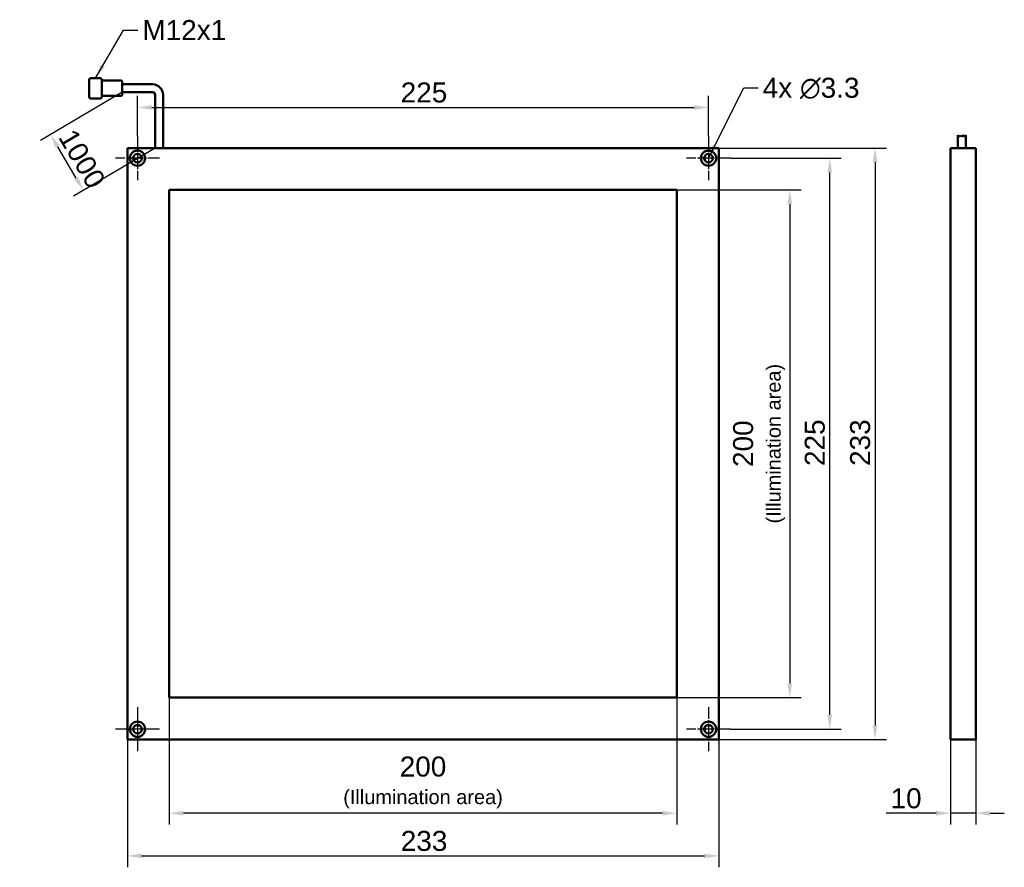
# Paper-space layout 'Blatt_1' of a CAD drawing. Header units: millimetres. Extents: x -3 to 385, y 16 to 349.
import ezdxf

# ---------------------------------------------------------------- set-up
doc = ezdxf.new("R2010")
doc.units = ezdxf.units.MM
doc.header["$LTSCALE"] = 2.25
doc.linetypes.add('CHAIN', pattern=[0.3543, 0.2362, -0.0295, 0.0591, -0.0295])
for name, color, linetype, lineweight in [('Bemaßungen(DIN)', 179, 'Continuous', 25), ('Mittelpunktmarkierung(DIN)', 179, 'Continuous', 25), ('Sichtbare Kanten(DIN)', 179, 'Continuous', 50), ('Skizziergeometrie(DIN)', 179, 'Continuous', 50), ('Symbole(DIN)', 179, 'Continuous', 25)]:
    doc.layers.add(name, color=color, linetype=linetype, lineweight=lineweight)
doc.styles.add('STANDARD-BSI~0', font='arial.ttf')
doc.dimstyles.new('Katalogzeichnungen', dxfattribs={"dimscale": 2.25, "dimtxt": 3.5, "dimasz": 2.5, "dimexe": 2, "dimexo": 0, "dimgap": 0.8, "dimtad": 1, "dimrnd": 1e-08, "dimdsep": 46, "dimtxsty": 'STANDARD-BSI~0', "dimcen": 0.09, "dimdle": 10, "dimclrd": 250, "dimclre": 250, "dimclrt": 250, "dimazin": 2, "dimtfac": 1, "dimtmove": 0, "dimatfit": 3, "dimfxl": 1, "dimtolj": 1, "dimtzin": 0, "dimlwd": 25, "dimlwe": 25, "dimarcsym": 0})
doc.dimstyles.new('Katalogzeichnungen$7', dxfattribs={"dimscale": 2.25, "dimtxt": 3.5, "dimasz": 2.5, "dimexe": 2, "dimexo": 0, "dimgap": 0.8, "dimtad": 1, "dimrnd": 1e-08, "dimdsep": 46, "dimtxsty": 'STANDARD-BSI~0', "dimcen": 0.09, "dimdle": 10, "dimclrd": 179, "dimclre": 250, "dimclrt": 250, "dimazin": 2, "dimtfac": 1, "dimtmove": 0, "dimatfit": 3, "dimfxl": 1, "dimtolj": 1, "dimtzin": 0, "dimlwd": 25, "dimlwe": 25, "dimarcsym": 0})

# ---------------------------------------------------------------- blocks, each defined once
blk = doc.blocks.new('*D9')
at = {"layer": 'Bemaßungen(DIN)', "color": 250, "linetype": 'Continuous', "lineweight": 25}
for p, q in [((43.55, 303.54), (43.55, 319.42)), ((268.55, 303.54), (268.55, 319.42)), ((49.18, 314.92), (262.93, 314.92))]:
    blk.add_line(p, q, dxfattribs=at)
at = {"layer": 'Bemaßungen(DIN)', "color": 250, "linetype": 'Continuous'}
for points in [[(49.18, 315.86), (49.18, 313.98), (43.55, 314.92)], [(262.93, 315.86), (262.93, 313.98), (268.55, 314.92)]]:
    blk.add_solid(points, dxfattribs=at)
at = {"layer": 'Defpoints', "color": 0, "linetype": 'Continuous'}
for p in [(268.55, 314.92), (43.55, 303.54), (268.55, 303.54)]:
    blk.add_point(p, dxfattribs=at)
at = {"layer": 'Bemaßungen(DIN)', "color": 250, "linetype": 'Continuous', "lineweight": 25, "insert": (147.26, 324.76), "char_height": 7.875, "attachment_point": 1, "style": 'STANDARD-BSI~0'}
blk.add_mtext('\\A1;225', dxfattribs=at)
blk = doc.blocks.new('*D10')
at = {"layer": 'Bemaßungen(DIN)', "color": 250, "linetype": 'Continuous', "lineweight": 25}
for p, q in [((39.55, 65.92), (39.55, 15.51)), ((272.55, 65.92), (272.55, 15.51)), ((45.18, 20.01), (266.93, 20.01))]:
    blk.add_line(p, q, dxfattribs=at)
at = {"layer": 'Bemaßungen(DIN)', "color": 250, "linetype": 'Continuous'}
for points in [[(45.18, 20.94), (45.18, 19.07), (39.55, 20.01)], [(266.93, 20.94), (266.93, 19.07), (272.55, 20.01)]]:
    blk.add_solid(points, dxfattribs=at)
at = {"layer": 'Defpoints', "color": 0, "linetype": 'Continuous'}
for p in [(39.55, 65.92), (272.55, 65.92), (272.55, 20.01)]:
    blk.add_point(p, dxfattribs=at)
at = {"layer": 'Bemaßungen(DIN)', "color": 250, "linetype": 'Continuous', "lineweight": 25, "insert": (147.29, 29.85), "char_height": 7.875, "attachment_point": 1, "style": 'STANDARD-BSI~0'}
blk.add_mtext('\\A1;233', dxfattribs=at)
blk = doc.blocks.new('*D11')
at = {"layer": 'Bemaßungen(DIN)', "color": 250, "linetype": 'Continuous', "lineweight": 25}
for p, q in [((256.05, 282.42), (305.06, 282.42)), ((300.56, 276.79), (300.56, 88.04)), ((256.05, 82.42), (305.06, 82.42))]:
    blk.add_line(p, q, dxfattribs=at)
at = {"layer": 'Bemaßungen(DIN)', "color": 250, "linetype": 'Continuous'}
for points in [[(299.62, 276.79), (301.49, 276.79), (300.56, 282.42)], [(299.62, 88.04), (301.49, 88.04), (300.56, 82.42)]]:
    blk.add_solid(points, dxfattribs=at)
at = {"layer": 'Defpoints', "color": 0, "linetype": 'Continuous'}
for p in [(256.05, 282.42), (256.05, 82.42), (300.56, 82.42)]:
    blk.add_point(p, dxfattribs=at)
at = {"layer": 'Bemaßungen(DIN)', "color": 250, "linetype": 'Continuous', "lineweight": 25, "insert": (278.22, 182.42), "char_height": 7.875, "attachment_point": 2, "rotation": 90, "style": 'STANDARD-BSI~0'}
blk.add_mtext('\\A1;\\fArial|b0|i0;\\H7.8750;200\\P\\fArial|b0|i0;\\H5.6250;(Illumination area)', dxfattribs=at)
blk = doc.blocks.new('*D12')
at = {"layer": 'Bemaßungen(DIN)', "color": 250, "linetype": 'Continuous', "lineweight": 25}
for p, q in [((272.55, 298.92), (338.67, 298.92)), ((334.17, 293.29), (334.17, 71.54)), ((272.55, 65.92), (338.67, 65.92))]:
    blk.add_line(p, q, dxfattribs=at)
at = {"layer": 'Bemaßungen(DIN)', "color": 250, "linetype": 'Continuous'}
for points in [[(333.23, 293.29), (335.11, 293.29), (334.17, 298.92)], [(333.23, 71.54), (335.11, 71.54), (334.17, 65.92)]]:
    blk.add_solid(points, dxfattribs=at)
at = {"layer": 'Defpoints', "color": 0, "linetype": 'Continuous'}
for p in [(272.55, 298.92), (272.55, 65.92), (334.17, 65.92)]:
    blk.add_point(p, dxfattribs=at)
at = {"layer": 'Bemaßungen(DIN)', "color": 250, "linetype": 'Continuous', "lineweight": 25, "insert": (324.32, 173.65), "char_height": 7.875, "attachment_point": 1, "rotation": 90, "style": 'STANDARD-BSI~0'}
blk.add_mtext('\\A1;233', dxfattribs=at)
blk = doc.blocks.new('*D13')
at = {"layer": 'Bemaßungen(DIN)', "color": 250, "linetype": 'Continuous', "lineweight": 25}
for p, q in [((363.84, 65.92), (363.84, 32.31)), ((373.84, 65.92), (373.84, 32.31)), ((358.21, 36.81), (338.48, 36.81)), ((373.84, 36.81), (363.84, 36.81)), ((379.46, 36.81), (385.09, 36.81))]:
    blk.add_line(p, q, dxfattribs=at)
at = {"layer": 'Bemaßungen(DIN)', "color": 250, "linetype": 'Continuous'}
for points in [[(358.21, 37.75), (358.21, 35.88), (363.84, 36.81)], [(379.46, 37.75), (379.46, 35.88), (373.84, 36.81)]]:
    blk.add_solid(points, dxfattribs=at)
at = {"layer": 'Defpoints', "color": 0, "linetype": 'Continuous'}
for p in [(363.84, 65.92), (373.84, 65.92), (363.84, 36.81)]:
    blk.add_point(p, dxfattribs=at)
at = {"layer": 'Bemaßungen(DIN)', "color": 250, "linetype": 'Continuous', "lineweight": 25, "insert": (340.28, 46.65), "char_height": 7.875, "attachment_point": 1, "style": 'STANDARD-BSI~0'}
blk.add_mtext('\\A1;10', dxfattribs=at)
blk = doc.blocks.new('*D14')
at = {"layer": 'Bemaßungen(DIN)', "color": 250, "linetype": 'Continuous', "lineweight": 25}
for p, q in [((37.5, 320.92), (5.38, 301.94)), ((19.39, 287.07), (12.12, 299.38)), ((50.5, 298.92), (18.38, 279.94))]:
    blk.add_line(p, q, dxfattribs=at)
at = {"layer": 'Bemaßungen(DIN)', "color": 250, "linetype": 'Continuous'}
for points in [[(12.92, 299.86), (11.31, 298.91), (9.25, 304.23)], [(20.2, 287.55), (18.59, 286.59), (22.25, 282.23)]]:
    blk.add_solid(points, dxfattribs=at)
at = {"layer": 'Defpoints', "color": 0, "linetype": 'Continuous'}
for p in [(37.5, 320.92), (9.25, 304.23), (50.5, 298.92)]:
    blk.add_point(p, dxfattribs=at)
at = {"layer": 'Bemaßungen(DIN)', "color": 250, "linetype": 'Continuous', "lineweight": 25, "insert": (17.36, 309.86), "char_height": 7.875, "attachment_point": 1, "rotation": 300.5792, "style": 'STANDARD-BSI~0'}
blk.add_mtext('\\A1; \\fArial|b0|i0;\\H7.8750;1000', dxfattribs=at)
blk = doc.blocks.new('*D15')
at = {"layer": 'Bemaßungen(DIN)', "color": 250, "linetype": 'Continuous', "lineweight": 25}
for p, q in [((277.18, 294.92), (320.81, 294.92)), ((316.31, 75.54), (316.31, 289.29)), ((277.18, 69.92), (320.81, 69.92))]:
    blk.add_line(p, q, dxfattribs=at)
at = {"layer": 'Bemaßungen(DIN)', "color": 250, "linetype": 'Continuous'}
for points in [[(315.37, 289.29), (317.25, 289.29), (316.31, 294.92)], [(315.37, 75.54), (317.25, 75.54), (316.31, 69.92)]]:
    blk.add_solid(points, dxfattribs=at)
at = {"layer": 'Defpoints', "color": 0, "linetype": 'Continuous'}
for p in [(277.18, 294.92), (316.31, 294.92), (277.18, 69.92)]:
    blk.add_point(p, dxfattribs=at)
at = {"layer": 'Bemaßungen(DIN)', "color": 250, "linetype": 'Continuous', "lineweight": 25, "insert": (306.47, 173.62), "char_height": 7.875, "attachment_point": 1, "rotation": 90, "style": 'STANDARD-BSI~0'}
blk.add_mtext('\\A1;225', dxfattribs=at)
blk = doc.blocks.new('*D16')
at = {"layer": 'Bemaßungen(DIN)', "color": 250, "linetype": 'Continuous', "lineweight": 25}
for p, q in [((56.05, 82.42), (56.05, 32.31)), ((256.05, 82.42), (256.05, 32.31)), ((250.43, 36.81), (61.68, 36.81))]:
    blk.add_line(p, q, dxfattribs=at)
at = {"layer": 'Bemaßungen(DIN)', "color": 250, "linetype": 'Continuous'}
for points in [[(61.68, 37.75), (61.68, 35.88), (56.05, 36.81)], [(250.43, 37.75), (250.43, 35.88), (256.05, 36.81)]]:
    blk.add_solid(points, dxfattribs=at)
at = {"layer": 'Defpoints', "color": 0, "linetype": 'Continuous'}
for p in [(56.05, 82.42), (256.05, 82.42), (56.05, 36.81)]:
    blk.add_point(p, dxfattribs=at)
at = {"layer": 'Bemaßungen(DIN)', "color": 250, "linetype": 'Continuous', "lineweight": 25, "insert": (156.05, 59.15), "char_height": 7.875, "attachment_point": 2, "style": 'STANDARD-BSI~0'}
blk.add_mtext('\\A1;\\fArial|b0|i0;\\H7.8750;200\\P\\fArial|b0|i0;\\H5.6250;(Illumination area)', dxfattribs=at)

psp = doc.layouts.new('Blatt_1')

# ---------------------------------------------------------------- linework, layer by layer
at = {"layer": 'Mittelpunktmarkierung(DIN)', "linetype": 'CHAIN', "ltscale": 8.519156}
for p, q in [((43.554, 303.544), (43.554, 286.294)), ((268.554, 303.544), (268.554, 286.294)), ((268.554, 303.544), (268.554, 286.294)), ((52.179, 294.919), (34.929, 294.919)), ((277.179, 294.919), (259.929, 294.919)), ((277.179, 294.919), (259.929, 294.919)), ((43.554, 78.544), (43.554, 61.294)), ((268.554, 78.544), (268.554, 61.294)), ((52.179, 69.919), (34.929, 69.919)), ((277.179, 69.919), (259.929, 69.919))]:
    psp.add_line(p, q, dxfattribs=at)
at = {"layer": 'Mittelpunktmarkierung(DIN)', "linetype": 'CHAIN', "ltscale": 7.235095}
for p, q in [((43.554, 77.244), (43.554, 62.594)), ((50.879, 69.919), (36.229, 69.919))]:
    psp.add_line(p, q, dxfattribs=at)
at = {"layer": 'Sichtbare Kanten(DIN)'}
for p, q in [((50.504, 298.919), (50.504, 303.919)), ((53.604, 298.919), (53.604, 303.919)), ((366.789, 298.919), (366.789, 303.919)), ((369.889, 298.919), (369.889, 303.919)), ((39.554, 298.919), (39.554, 65.919)), ((39.554, 298.919), (272.554, 298.919)), ((272.554, 65.919), (272.554, 298.919)), ((363.839, 65.919), (363.839, 298.919)), ((364.839, 298.919), (363.839, 298.919)), ((364.839, 298.919), (373.839, 298.919)), ((373.839, 298.919), (373.839, 65.919)), ((56.054, 82.419), (56.054, 282.419)), ((56.054, 282.419), (256.054, 282.419)), ((256.054, 282.419), (256.054, 82.419)), ((256.054, 82.419), (56.054, 82.419)), ((39.554, 65.919), (272.554, 65.919)), ((364.839, 65.919), (363.839, 65.919)), ((364.839, 65.919), (373.839, 65.919))]:
    psp.add_line(p, q, dxfattribs=at)
for centre, radius in [((43.554, 294.919), 3), ((43.554, 294.919), 1.7), ((43.554, 294.919), 1.65), ((268.554, 294.919), 3), ((268.554, 294.919), 1.7), ((268.554, 294.919), 1.65), ((43.554, 69.919), 3), ((43.554, 69.919), 1.7), ((43.554, 69.919), 1.65), ((268.554, 69.919), 3), ((268.554, 69.919), 1.7), ((268.554, 69.919), 1.65)]:
    psp.add_circle(centre, radius, dxfattribs=at)
at = {"layer": 'Skizziergeometrie(DIN)'}
for p, q in [((24.504, 326.069), (24.904, 326.469)), ((24.504, 326.069), (24.504, 318.869)), ((29.104, 326.469), (24.904, 326.469)), ((29.104, 326.469), (29.504, 326.069)), ((29.504, 318.869), (29.504, 326.069)), ((29.504, 325.469), (37.204, 325.469)), ((37.204, 325.469), (37.504, 325.169)), ((37.504, 325.169), (37.504, 319.769)), ((37.504, 324.019), (49.504, 324.019)), ((24.504, 318.869), (24.904, 318.469)), ((24.904, 318.469), (29.104, 318.469)), ((29.504, 318.869), (29.104, 318.469)), ((37.204, 319.469), (29.504, 319.469)), ((37.504, 319.769), (37.204, 319.469)), ((37.504, 320.919), (49.504, 320.919)), ((50.504, 319.919), (50.504, 303.919)), ((53.604, 317.919), (53.604, 319.919)), ((53.604, 319.919), (53.604, 303.919)), ((366.789, 303.919), (367.275, 303.512)), ((367.275, 303.512), (367.922, 303.716)), ((367.922, 303.716), (368.416, 303.512)), ((368.416, 303.512), (369.038, 303.791)), ((369.038, 303.791), (369.56, 303.576)), ((369.56, 303.576), (369.889, 303.919))]:
    psp.add_line(p, q, dxfattribs=at)
for radius in [4.1, 1]:
    psp.add_arc((49.504, 319.919), radius, 0, 90, dxfattribs=at)

# ---------------------------------------------------------------- texts
at = {"layer": 'Symbole(DIN)', "color": 250, "char_height": 7.875, "attachment_point": 1, "style": 'STANDARD-BSI~0'}
for s, insert, width in [('{\\fArial|b0|i0;M12x1}', (45.494, 349.344), 33.01858), ('{\\fArial|b0|i0;\\H7.8750;4x \\fAIGDT|b0|i0;\\H7.8750;n\\fArial|b0|i0;\\H7.8750;3.3}', (289.911, 326.608), 38.78858)]:
    psp.add_mtext(s, dxfattribs=dict(at, insert=insert, width=width))

# ---------------------------------------------------------------- dimensions: what is measured, and where the dimension line sits
at = {"layer": 'Bemaßungen(DIN)', "color": 250, "linetype": 'Continuous', "lineweight": 25}
for base, p1, p2, angle, override, picture, middle in [((268.554, 314.919), (43.554, 303.544), (268.554, 303.544), 180, {"dimgap": 0.8, "dimdec": 2, "dimtol": 0, "dimlim": 0, "dimtp": 0, "dimtm": 0, "dimtdec": 2, "dimtofl": 0, "dimatfit": 1}, '*D9', (156.054, 314.919)), ((334.169, 65.919), (272.554, 298.919), (272.554, 65.919), 90, {"dimgap": 0.8, "dimdec": 2, "dimtol": 0, "dimlim": 0, "dimtp": 0, "dimtm": 0, "dimtdec": 2, "dimtofl": 0, "dimatfit": 1}, '*D12', (334.169, 182.419)), ((316.312, 294.919), (277.179, 69.919), (277.179, 294.919), 90, {"dimgap": 0.8, "dimdec": 2, "dimtol": 0, "dimlim": 0, "dimtp": 0, "dimtm": 0, "dimtdec": 2, "dimtofl": 0, "dimatfit": 1}, '*D15', (316.312, 182.419)), ((272.554, 20.007), (39.554, 65.919), (272.554, 65.919), 180, {"dimgap": 0.8, "dimdec": 2, "dimtol": 0, "dimlim": 0, "dimtp": 0, "dimtm": 0, "dimtdec": 2, "dimtofl": 0, "dimatfit": 1}, '*D10', (156.054, 20.007)), ((363.839, 36.813), (373.839, 65.919), (363.839, 65.919), 180, {"dimgap": 0.8, "dimdec": 2, "dimtol": 0, "dimlim": 0, "dimtp": 0, "dimtm": 0, "dimtdec": 2, "dimtofl": 1, "dimatfit": 1}, '*D13', (345.533, 36.813))]:
    dim = psp.add_linear_dim(base=base, p1=p1, p2=p2, angle=angle, dimstyle='Katalogzeichnungen', override=override, dxfattribs=at)
    dim.commit()
    dim.dimension.update_dxf_attribs({"geometry": picture, "text_midpoint": middle, "dimtype": 160})
for base, p1, p2, angle, text, override, picture, middle in [((9.254, 304.226), (50.504, 298.919), (37.504, 320.919), 300.57923, ' \\fArial|b0|i0;\\H7.8750;1000', {"dimgap": 0.8, "dimdec": 2, "dimtol": 0, "dimlim": 0, "dimtp": 0, "dimtm": 0, "dimtdec": 2, "dimtofl": 0, "dimatfit": 1}, '*D14', (15.754, 293.226)), ((300.556, 82.419), (256.054, 282.419), (256.054, 82.419), 90, '\\fArial|b0|i0;\\H7.8750;<>\\P\\fArial|b0|i0;\\H5.6250;(Illumination area)', {"dimgap": 0.8, "dimdec": 2, "dimtol": 0, "dimlim": 0, "dimtp": 0, "dimtm": 0, "dimtdec": 2, "dimtofl": 0, "dimatfit": 1, "dimtvp": -0.25}, '*D11', (300.556, 182.419)), ((56.054, 36.813), (256.054, 82.419), (56.054, 82.419), 180, '\\fArial|b0|i0;\\H7.8750;<>\\P\\fArial|b0|i0;\\H5.6250;(Illumination area)', {"dimgap": 0.8, "dimdec": 2, "dimtol": 0, "dimlim": 0, "dimtp": 0, "dimtm": 0, "dimtdec": 2, "dimtofl": 0, "dimatfit": 1, "dimtvp": -0.25}, '*D16', (156.054, 36.813))]:
    dim = psp.add_linear_dim(base=base, p1=p1, p2=p2, angle=angle, text=text, dimstyle='Katalogzeichnungen', override=override, dxfattribs=at)
    dim.commit()
    dim.dimension.update_dxf_attribs({"geometry": picture, "text_midpoint": middle, "dimtype": 160})

# ---------------------------------------------------------------- leaders
at = {"layer": 'Symbole(DIN)', "color": 179, "linetype": 'Continuous', "lineweight": 25, "annotation_type": 0, "has_hookline": 1, "hookline_direction": 0}
for points, text_width in [([(27.004, 326.469), (38.069, 345.407), (43.694, 345.407)], 30.184), ([(268.554, 294.919), (282.486, 322.671), (288.111, 322.671)], 38.4)]:
    psp.add_leader(points, dimstyle='Katalogzeichnungen$7', override={"dimtad": 0}, dxfattribs=dict(at, text_width=text_width))

doc.saveas('drawing.dxf')
